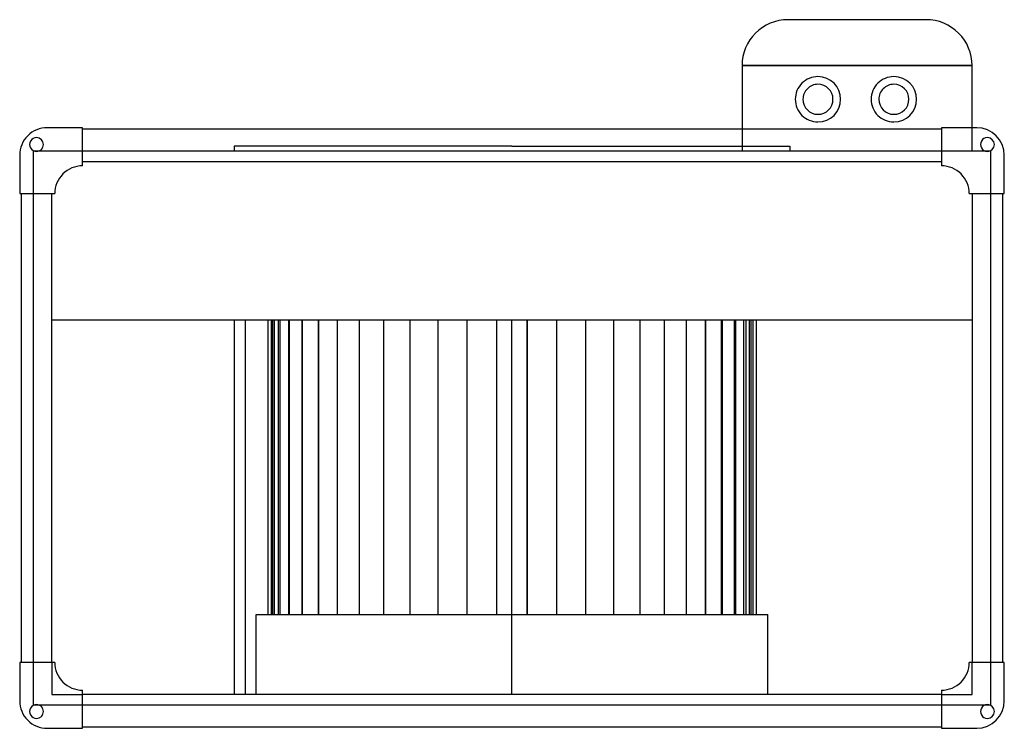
# Model space of a CAD drawing. Header units: millimetres. Extents: x -321 to 321, y -196 to 266.
import ezdxf

# ---------------------------------------------------------------- set-up
doc = ezdxf.new("R2010")
doc.units = ezdxf.units.MM
doc.layers.add('HIDDEN', color=7, linetype='Continuous')
doc.layers.add('THICK', color=7, linetype='Continuous')

msp = doc.modelspace()

# ---------------------------------------------------------------- linework, layer by layer
at = {"layer": 'HIDDEN'}
for p, q in [((180, 266.5), (180, 266.5)), ((270, 266.5), (270, 266.5)), ((150, 236.5), (150, 236.5)), ((150, 236.5), (300, 236.5)), ((300, 236.5), (300, 236.5)), ((-303, 196), (-303, 196)), ((-303, 196), (-303, 196)), ((-280, 196), (-280, 196)), ((-280, 196), (-280, 196)), ((-280, 195), (-280, 195)), ((-280, 195), (-280, 195)), ((150, 195), (150, 180.96)), ((280, 196), (280, 196)), ((280, 196), (280, 196)), ((280, 195), (280, 195)), ((280, 195), (280, 195)), ((300, 180.96), (300, 196)), ((303, 196), (303, 196)), ((303, 196), (303, 196)), ((-312, 180.96), (-312, 180.96)), ((-312, 153), (-312, 180.96)), ((-312, 180.96), (-311.98, 180.96)), ((-311.98, 180.96), (-311.98, 180.96)), ((-311.98, 180.96), (-311.98, 180.96)), ((-308.02, 180.96), (-308.02, 180.96)), ((-308.02, 180.96), (-308.02, 180.96)), ((-308.02, 180.96), (-280, 180.96)), ((-280, 180.96), (-280, 180.96)), ((-280, 180.96), (-280, 180.96)), ((-280, 180.96), (280, 180.96)), ((0, 183.96), (-181.25, 183.96)), ((-181.25, 183.96), (-181.25, 180.96)), ((0, 183.96), (181.25, 183.96)), ((150, 180.96), (150, 180.96)), ((181.25, 183.96), (181.25, 180.96)), ((280, 180.96), (280, 180.96)), ((280, 180.96), (308.02, 180.96)), ((280, 180.96), (280, 180.96)), ((300, 180.96), (300, 180.96)), ((308.02, 180.96), (308.02, 180.96)), ((308.02, 180.96), (308.02, 180.96)), ((311.98, 180.96), (311.98, 180.96)), ((311.98, 180.96), (311.98, 180.96)), ((311.98, 180.96), (312, 180.96)), ((312, 180.96), (312, 180.96)), ((312, 180.96), (312, 153)), ((-321, 178), (-321, 178)), ((-321, 178), (-321, 178)), ((-280, 174), (-280, 174)), ((-280, 174), (-280, 174)), ((280, 174), (280, 174)), ((280, 174), (280, 174)), ((321, 178), (321, 178)), ((321, 178), (321, 178)), ((-280, 171.1), (-280, 171.1)), ((-280, 171.1), (-280, 171.1)), ((280, 171.1), (280, 171.1)), ((280, 171.1), (280, 171.1)), ((-321, 153), (-321, 153)), ((-321, 153), (-321, 153)), ((-320, 153), (-320, 153)), ((-320, 153), (-320, 153)), ((-312, 153), (-312, 153)), ((-312, -153), (-312, 153)), ((-312, 153), (-312, 153)), ((-300, 153), (-300, 153)), ((-300, 153), (-300, 153)), ((-298.1, 153), (-298.1, 153)), ((-298.1, 153), (-298.1, 153)), ((298.1, 153), (298.1, 153)), ((298.1, 153), (298.1, 153)), ((300, 153), (300, 153)), ((300, 153), (300, 153)), ((312, 153), (312, 153)), ((312, 153), (312, 153)), ((312, 153), (312, -153)), ((320, 153), (320, 153)), ((320, 153), (320, 153)), ((321, 153), (321, 153)), ((321, 153), (321, 153)), ((-300, 70.6), (-300, 70.6)), ((-174, 70.6), (-174, -174)), ((-159.21, 70.6), (-159.21, -121.8)), ((-156.93, 70.6), (-156.93, -121.8)), ((-156, -121.8), (-156, 70.6)), ((-154.77, -121.8), (-154.77, 70.6)), ((-154.77, -121.8), (-154.77, 70.6)), ((-152.4, 70.6), (-152.4, -121.8)), ((-151.1, -121.8), (-151.1, 70.6)), ((-151.1, -121.8), (-151.1, 70.6)), ((-145.7, 70.6), (-145.7, -121.8)), ((-145.04, -121.8), (-145.04, 70.6)), ((-145.04, -121.8), (-145.04, 70.6)), ((-136.93, 70.6), (-136.93, -121.8)), ((-136.7, -121.8), (-136.7, 70.6)), ((-136.7, -121.8), (-136.7, 70.6)), ((-126.22, 70.6), (-126.22, -121.8)), ((-126.21, -121.8), (-126.21, 70.6)), ((-126.21, -121.8), (-126.21, 70.6)), ((-113.72, -121.8), (-113.72, 70.6)), ((-113.72, -121.8), (-113.72, 70.6)), ((-99.44, -121.8), (-99.44, 70.6)), ((-99.44, -121.8), (-99.44, 70.6)), ((-83.59, -121.8), (-83.59, 70.6)), ((-83.59, -121.8), (-83.59, 70.6)), ((-66.42, -121.8), (-66.42, 70.6)), ((-66.42, -121.8), (-66.42, 70.6)), ((-48.21, -121.8), (-48.21, 70.6)), ((-48.21, -121.8), (-48.21, 70.6)), ((-29.23, -121.8), (-29.23, 70.6)), ((-29.23, -121.8), (-29.23, 70.6)), ((-9.8, -121.8), (-9.8, 70.6)), ((-9.8, -121.8), (-9.8, 70.6)), ((0, 70.6), (0, 70.6)), ((0, 70.6), (0, 70.6)), ((9.8, 70.6), (9.8, -121.8)), ((29.23, -121.8), (29.23, 70.6)), ((48.21, -121.8), (48.21, 70.6)), ((66.42, -121.8), (66.42, 70.6)), ((83.59, -121.8), (83.59, 70.6)), ((99.44, -121.8), (99.44, 70.6)), ((113.72, -121.8), (113.72, 70.6)), ((126.21, -121.8), (126.21, 70.6)), ((126.21, -121.8), (126.21, 70.6)), ((136.7, -121.8), (136.7, 70.6)), ((136.7, -121.8), (136.7, 70.6)), ((145.04, -121.8), (145.04, 70.6)), ((145.04, -121.8), (145.04, 70.6)), ((151.1, -121.8), (151.1, 70.6)), ((151.1, -121.8), (151.1, 70.6)), ((154.77, -121.8), (154.77, 70.6)), ((154.77, -121.8), (154.77, 70.6)), ((156, -121.8), (156, 70.6)), ((300, 70.6), (300, 70.6)), ((-166.75, -121.8), (0, -121.8)), ((-166.75, -174), (-166.75, -121.8)), ((-321, -153), (-321, -153)), ((-321, -153), (-321, -153)), ((-320, -153), (-320, -153)), ((-320, -153), (-320, -153)), ((-312, -153), (-312, -153)), ((-312, -180.96), (-312, -153)), ((-312, -153), (-312, -153)), ((-300, -153), (-300, -153)), ((-300, -153), (-300, -174)), ((-300, -153), (-300, -153)), ((-298.1, -153), (-298.1, -153)), ((-298.1, -153), (-298.1, -153)), ((298.1, -153), (298.1, -153)), ((298.1, -153), (298.1, -153)), ((300, -153), (300, -153)), ((300, -174), (300, -153)), ((300, -153), (300, -153)), ((312, -153), (312, -153)), ((312, -153), (312, -153)), ((312, -153), (312, -180.96)), ((320, -153), (320, -153)), ((320, -153), (320, -153)), ((321, -153), (321, -153)), ((321, -153), (321, -153)), ((-280, -171.1), (-280, -171.1)), ((-280, -171.1), (-280, -171.1)), ((280, -171.1), (280, -171.1)), ((280, -171.1), (280, -171.1)), ((-321, -178), (-321, -178)), ((-321, -178), (-321, -178)), ((-300, -174), (-300, -174)), ((-300, -174), (-280, -174)), ((-280, -174), (-280, -174)), ((-280, -174), (-280, -174)), ((0, -174), (0, -174)), ((0, -174), (0, -174)), ((280, -174), (280, -174)), ((280, -174), (280, -174)), ((280, -174), (300, -174)), ((300, -174), (300, -174)), ((321, -178), (321, -178)), ((321, -178), (321, -178)), ((-312, -180.96), (-312, -180.96)), ((-311.98, -180.96), (-312, -180.96)), ((-311.98, -180.96), (-311.98, -180.96)), ((-311.98, -180.96), (-311.98, -180.96)), ((-308.02, -180.96), (-308.02, -180.96)), ((-308.02, -180.96), (-308.02, -180.96)), ((-280, -180.96), (-308.02, -180.96)), ((-280, -180.96), (-280, -180.96)), ((280, -180.96), (-280, -180.96)), ((-280, -180.96), (-280, -180.96)), ((280, -180.96), (280, -180.96)), ((308.02, -180.96), (280, -180.96)), ((280, -180.96), (280, -180.96)), ((308.02, -180.96), (308.02, -180.96)), ((308.02, -180.96), (308.02, -180.96)), ((311.98, -180.96), (311.98, -180.96)), ((311.98, -180.96), (311.98, -180.96)), ((312, -180.96), (311.98, -180.96)), ((312, -180.96), (312, -180.96)), ((-303, -196), (-303, -196)), ((-303, -196), (-303, -196)), ((-280, -195), (-280, -195)), ((-280, -195), (-280, -195)), ((-280, -196), (-280, -196)), ((-280, -196), (-280, -196)), ((280, -195), (280, -195)), ((280, -195), (280, -195)), ((280, -196), (280, -196)), ((280, -196), (280, -196)), ((303, -196), (303, -196)), ((303, -196), (303, -196))]:
    msp.add_line(p, q, dxfattribs=at)
at = {"layer": 'THICK'}
for p, q in [((270, 266.5), (180, 266.5)), ((150, 236.5), (150, 195)), ((300, 236.5), (150, 236.5)), ((300, 196), (300, 236.5)), ((-280, 196), (-303, 196)), ((-280, 171.1), (-280, 196)), ((280, 195), (-280, 195)), ((280, 196), (280, 171.1)), ((303, 196), (280, 196)), ((-311.98, 180.96), (-308.02, 180.96)), ((308.02, 180.96), (311.98, 180.96)), ((-321, 178), (-321, 153)), ((-280, 174), (280, 174)), ((321, 153), (321, 178)), ((-321, 153), (-298.1, 153)), ((-320, 153), (-320, -153)), ((-300, -153), (-300, 153)), ((298.1, 153), (321, 153)), ((300, 153), (300, -153)), ((320, -153), (320, 153)), ((-300, 70.6), (300, 70.6)), ((-181.25, 70.6), (-181.25, -174)), ((0, -174), (0, 70.6)), ((9.8, -121.8), (9.8, 70.6)), ((29.23, -121.8), (29.23, 70.6)), ((48.21, -121.8), (48.21, 70.6)), ((66.42, -121.8), (66.42, 70.6)), ((83.59, -121.8), (83.59, 70.6)), ((99.44, -121.8), (99.44, 70.6)), ((113.72, -121.8), (113.72, 70.6)), ((126.22, 70.6), (126.22, -121.8)), ((136.93, 70.6), (136.93, -121.8)), ((145.7, 70.6), (145.7, -121.8)), ((152.4, 70.6), (152.4, -121.8)), ((156.93, 70.6), (156.93, -121.8)), ((159.21, 70.6), (159.21, -121.8)), ((0, -121.8), (166.75, -121.8)), ((166.75, -174), (166.75, -121.8)), ((-298.1, -153), (-321, -153)), ((-321, -153), (-321, -178)), ((321, -153), (298.1, -153)), ((321, -178), (321, -153)), ((-280, -196), (-280, -171.1)), ((280, -171.1), (280, -196)), ((280, -174), (-280, -174)), ((-308.02, -180.96), (-311.98, -180.96)), ((311.98, -180.96), (308.02, -180.96)), ((-303, -196), (-280, -196)), ((-280, -195), (280, -195)), ((280, -196), (303, -196))]:
    msp.add_line(p, q, dxfattribs=at)
for centre, radius, start, end in [((199.5, 214.53), 14.8, 89.99998, 180.00002), ((199.5, 214.53), 14.8, 0, 89.99998), ((249, 214.53), 14.8, 89.99998, 180.00002), ((249, 214.53), 14.8, 0, 89.99998), ((199.5, 214.53), 9.8, 89.99998, 180.00002), ((199.5, 214.53), 9.8, 0, 89.99998), ((249, 214.53), 9.8, 89.99998, 180.00002), ((249, 214.53), 9.8, 0, 89.99998), ((199.5, 214.53), 14.8, 180.00002, 270.00002), ((199.5, 214.53), 9.8, 180.00002, 0), ((199.5, 214.53), 14.8, 270.00002, 0), ((249, 214.53), 14.8, 180.00002, 270.00002), ((249, 214.53), 9.8, 180.00002, 0), ((249, 214.53), 14.8, 270.00002, 0), ((-303, 178), 18, 89.99998, 180.00002), ((303, 178), 18, 0, 89.99998), ((-310, 185), 4.5, 89.99998, 270.00002), ((-310, 185), 4.5, 270.00002, 89.99998), ((310, 185), 4.5, 89.99998, 270.00002), ((310, 185), 4.5, 270.00002, 89.99998), ((-280.1, 153.1), 18, 89.99998, 180.31832), ((-280.1, 153.1), 18, 89.6817, 89.99998), ((280.1, 153.1), 18, 89.99998, 90.31832), ((280.1, 153.1), 18, 359.68166, 89.99998), ((-280.1, -153.1), 18, 179.68168, 270.00002), ((280.1, -153.1), 18, 270.00002, 0.31834), ((-280.1, -153.1), 18, 270.00002, 270.3183), ((280.1, -153.1), 18, 269.68168, 270.00002), ((-303, -178), 18, 180.00002, 270.00002), ((303, -178), 18, 270.00002, 0), ((-310, -185), 4.5, 89.99998, 270.00002), ((-310, -185), 4.5, 270.00002, 89.99998), ((310, -185), 4.5, 89.99998, 270.00002), ((310, -185), 4.5, 270.00002, 89.99998)]:
    msp.add_arc(centre, radius, start, end, dxfattribs=at)
for centre, major_axis, start_param, end_param in [((180, 236.5), (-30, 0), -1.570796, 0), ((270, 236.5), (0, -30), 1.570796, 3.141593)]:
    msp.add_ellipse(centre, major_axis=major_axis, ratio=1, start_param=start_param, end_param=end_param, dxfattribs=at)

doc.saveas('drawing.dxf')
